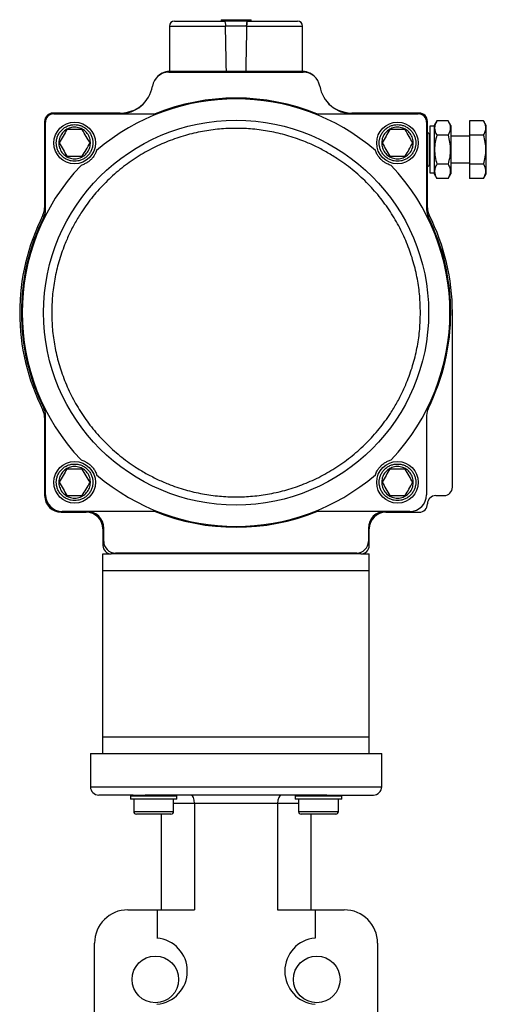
# Model space of a CAD drawing. Header units: millimetres. Extents: x 531 to 3898, y 60 to 2923.
# Tile 9 of 9: x 3473 to 3754, y 1515 to 2107. Entities that reach past the tile are written whole.
import ezdxf

# ---------------------------------------------------------------- set-up
doc = ezdxf.new("R2010")
doc.units = ezdxf.units.MM

msp = doc.modelspace()

# ---------------------------------------------------------------- linework, layer by layer
at = {"color": 7, "linetype": 'Continuous', "lineweight": 25}
for p, q in [((3563.47, 2102.86), (3563.47, 2075.86)), ((3594.47, 2106.76), (3594.47, 2105.86)), ((3594.47, 2106.76), (3594.47, 2105.86)), ((3594.47, 2106.76), (3603.47, 2106.76)), ((3609.8, 2102.86), (3597.14, 2102.86)), ((3603.47, 2106.76), (3612.47, 2106.76)), ((3612.47, 2105.86), (3612.47, 2106.76)), ((3612.47, 2105.86), (3612.47, 2106.76)), ((3643.47, 2075.86), (3643.47, 2102.86)), ((3563.05, 2075.16), (3643.89, 2075.16)), ((3563.47, 2075.86), (3597.63, 2075.86)), ((3643.47, 2075.66), (3563.47, 2075.66)), ((3567.47, 2075.86), (3567.47, 2075.66)), ((3597.63, 2075.86), (3609.31, 2075.86)), ((3609.31, 2075.86), (3643.47, 2075.86)), ((3639.47, 2075.66), (3639.47, 2075.86)), ((3533.89, 2050.66), (3493.47, 2050.66)), ((3493.97, 2050.16), (3554.88, 2050.16)), ((3652.06, 2050.16), (3712.97, 2050.16)), ((3713.47, 2050.66), (3673.05, 2050.66)), ((3488.47, 2045.66), (3488.47, 1993.71)), ((3488.97, 1992.48), (3488.97, 2045.16)), ((3717.97, 2045.16), (3717.97, 1992.48)), ((3718.47, 1993.71), (3718.47, 2045.66)), ((3722.47, 2042.66), (3719.97, 2042.66)), ((3719.97, 2042.66), (3719.97, 2028.66)), ((3724.1, 2045.99), (3722.47, 2043.16)), ((3722.47, 2043.16), (3722.47, 2014.16)), ((3730.84, 2045.99), (3724.1, 2045.99)), ((3732.47, 2043.16), (3730.84, 2045.99)), ((3732.47, 2043.16), (3732.47, 2014.16)), ((3743.83, 2045.99), (3743.83, 2037.33)), ((3752.2, 2045.99), (3743.83, 2045.99)), ((3753.83, 2043.16), (3752.2, 2045.99)), ((3753.83, 2028.66), (3753.83, 2043.16)), ((3511.09, 2040.66), (3501.85, 2040.66)), ((3705.09, 2040.66), (3695.85, 2040.66)), ((3719.62, 2019.84), (3719.62, 2037.49)), ((3719.97, 2036.66), (3719.62, 2036.66)), ((3730.84, 2037.33), (3724.1, 2037.33)), ((3743.83, 2036.66), (3732.47, 2036.66)), ((3752.2, 2037.33), (3743.83, 2037.33)), ((3743.83, 2037.33), (3743.83, 2020)), ((3501.85, 2024.66), (3511.09, 2024.66)), ((3695.85, 2024.66), (3705.09, 2024.66)), ((3719.97, 2028.66), (3719.97, 2014.66)), ((3753.83, 2014.16), (3753.83, 2028.66)), ((3719.62, 2020.66), (3719.97, 2020.66)), ((3730.84, 2020), (3724.1, 2020)), ((3732.47, 2020.66), (3743.83, 2020.66)), ((3752.2, 2020), (3743.83, 2020)), ((3743.83, 2020), (3743.83, 2011.34)), ((3719.97, 2014.66), (3722.47, 2014.66)), ((3722.47, 2014.16), (3724.1, 2011.34)), ((3730.84, 2011.34), (3732.47, 2014.16)), ((3752.2, 2011.34), (3753.83, 2014.16)), ((3730.84, 2011.34), (3724.1, 2011.34)), ((3752.2, 2011.34), (3743.83, 2011.34)), ((3733.47, 1825.66), (3733.47, 1930.66)), ((3488.47, 1867.62), (3488.47, 1820.66)), ((3488.97, 1821.16), (3488.97, 1868.85)), ((3717.97, 1868.85), (3717.97, 1821.16)), ((3511.09, 1836.66), (3501.85, 1836.66)), ((3705.09, 1836.66), (3695.85, 1836.66)), ((3501.85, 1820.66), (3511.09, 1820.66)), ((3695.85, 1820.66), (3705.09, 1820.66)), ((3723.47, 1820.66), (3728.47, 1820.66)), ((3498.47, 1810.66), (3513.47, 1810.66)), ((3554.88, 1811.16), (3498.97, 1811.16)), ((3707.97, 1811.16), (3652.06, 1811.16)), ((3693.47, 1810.66), (3713.47, 1810.66)), ((3523.47, 1800.66), (3523.47, 1790.66)), ((3523.97, 1793.16), (3523.97, 1801.16)), ((3682.97, 1801.16), (3682.97, 1793.16)), ((3683.47, 1790.66), (3683.47, 1800.66)), ((3523.47, 1785.66), (3528.47, 1785.66)), ((3523.47, 1775.66), (3523.47, 1785.66)), ((3678.47, 1785.66), (3528.47, 1785.66)), ((3675.97, 1786.16), (3530.97, 1786.16)), ((3678.47, 1785.66), (3683.47, 1785.66)), ((3683.47, 1775.66), (3683.47, 1785.66)), ((3523.47, 1675.66), (3523.47, 1775.66)), ((3523.47, 1775.66), (3683.47, 1775.66)), ((3683.47, 1675.66), (3683.47, 1775.66)), ((3523.47, 1675.66), (3683.47, 1675.66)), ((3523.47, 1665.66), (3523.47, 1675.66)), ((3683.47, 1665.66), (3683.47, 1675.66)), ((3515.97, 1665.66), (3515.97, 1645.66)), ((3515.97, 1665.66), (3523.47, 1665.66)), ((3523.47, 1665.66), (3683.47, 1665.66)), ((3683.47, 1665.66), (3690.97, 1665.66)), ((3690.97, 1645.66), (3690.97, 1665.66)), ((3541.6, 1640.66), (3520.97, 1640.66)), ((3540.6, 1640.66), (3539.97, 1640.04)), ((3539.97, 1640.04), (3539.97, 1638.16)), ((3567.97, 1640.04), (3539.97, 1640.04)), ((3541.6, 1640.66), (3548.9, 1640.66)), ((3658.04, 1640.66), (3548.9, 1640.66)), ((3567.97, 1640.04), (3567.35, 1640.66)), ((3567.97, 1638.16), (3567.97, 1640.04)), ((3639.59, 1640.66), (3638.97, 1640.04)), ((3638.97, 1640.04), (3638.97, 1638.16)), ((3666.97, 1640.04), (3638.97, 1640.04)), ((3658.04, 1640.66), (3665.34, 1640.66)), ((3665.34, 1640.66), (3685.97, 1640.66)), ((3666.97, 1640.04), (3666.34, 1640.66)), ((3666.97, 1638.16), (3666.97, 1640.04)), ((3567.97, 1638.16), (3539.97, 1638.16)), ((3541.97, 1638.16), (3541.97, 1630.76)), ((3565.97, 1630.76), (3565.97, 1638.16)), ((3628.47, 1635.66), (3578.47, 1635.66)), ((3578.47, 1635.66), (3578.47, 1571.66)), ((3628.47, 1635.66), (3628.47, 1571.66)), ((3666.97, 1638.16), (3638.97, 1638.16)), ((3640.97, 1638.16), (3640.97, 1630.76)), ((3664.97, 1630.76), (3664.97, 1638.16)), ((3564.37, 1629.16), (3543.57, 1629.16)), ((3558.47, 1629.16), (3558.47, 1571.66)), ((3663.37, 1629.16), (3642.57, 1629.16)), ((3648.47, 1629.16), (3648.47, 1571.66)), ((3538.47, 1571.66), (3555.97, 1571.66)), ((3555.97, 1571.66), (3555.97, 1554.71)), ((3555.97, 1571.66), (3578.47, 1571.66)), ((3628.47, 1571.66), (3650.97, 1571.66)), ((3650.97, 1571.66), (3650.97, 1554.71)), ((3650.97, 1571.66), (3668.47, 1571.66)), ((3518.47, 1507.17), (3518.47, 1551.66)), ((3688.47, 1551.66), (3688.47, 1507.17))]:
    msp.add_line(p, q, dxfattribs=at)
at = {"color": 8, "linetype": 'Continuous', "lineweight": 25}
for p, q in [((3563.47, 2102.86), (3597.14, 2102.86)), ((3609.8, 2102.86), (3643.47, 2102.86)), ((3515.97, 1645.66), (3690.97, 1645.66)), ((3578.47, 1635.66), (3565.97, 1635.66)), ((3640.97, 1635.66), (3628.47, 1635.66)), ((3541.97, 1630.76), (3565.97, 1630.76)), ((3640.97, 1630.76), (3664.97, 1630.76))]:
    msp.add_line(p, q, dxfattribs=at)
at = {"color": 7, "linetype": 'Continuous', "lineweight": 25}
for centre, radius in [((3603.47, 1930.66), 115.68), ((3506.47, 2032.66), 12.5), ((3700.47, 2032.66), 12.5), ((3506.47, 1828.66), 12.5), ((3700.47, 1828.66), 12.5), ((3554.98, 1529.85), 14), ((3651.97, 1529.85), 14)]:
    msp.add_circle(centre, radius, dxfattribs=at)
for centre, radius, start, end in [((3566.47, 2102.86), 3, 90, 180), ((3640.47, 2102.86), 3, 0, 90), ((3563.05, 2065.16), 10, 90, 170.40593), ((3563.47, 2065.66), 10, 90, 141.86684), ((3643.47, 2065.66), 10, 38.13316, 90), ((3643.89, 2065.16), 10, 9.59407, 90), ((3533.47, 2070.16), 20, 270, 350.40593), ((3673.47, 2070.16), 20, 189.59407, 270), ((3603.47, 1930.66), 128.5, 49.32038, 130.67962), ((3533.89, 2070.66), 20, 270, 319.06153), ((3603.47, 1930.66), 129, 67.87381, 112.12619), ((3673.05, 2070.66), 20, 220.93847, 270), ((3493.47, 2045.66), 5, 90, 180), ((3493.97, 2045.16), 5, 90, 180), ((3712.97, 2045.16), 5, 0, 90), ((3713.47, 2045.66), 5, 0, 90), ((3718.3, 2037.49), 1.33, 0, 82.41046), ((3603.47, 1930.66), 128.5, 136.4418, 223.5582), ((3603.47, 1930.66), 128.5, 316.4418, 43.5582), ((3718.3, 2019.84), 1.33, 277.58954, 0), ((3603.47, 1930.66), 130, 153.2345, 206.7655), ((3478.47, 1993.71), 10, 333.2345, 0), ((3478.97, 1992.48), 10, 333.59635, 0), ((3727.97, 1992.48), 10, 180, 206.40365), ((3728.47, 1993.71), 10, 180, 206.7655), ((3603.47, 1930.66), 130, 0, 26.7655), ((3603.47, 1930.66), 129, 153.59635, 206.40365), ((3603.47, 1930.66), 129, 333.59635, 26.40365), ((3478.47, 1867.62), 10, 0, 26.7655), ((3478.97, 1868.85), 10, 0, 26.40365), ((3727.97, 1868.85), 10, 153.59635, 180), ((3603.47, 1930.66), 128.5, 229.32038, 310.67962), ((3728.47, 1825.66), 5, 270, 0), ((3498.47, 1820.66), 10, 180, 270), ((3498.97, 1821.16), 10, 180, 270), ((3707.97, 1821.16), 10, 270, 360), ((3723.47, 1815.66), 5, 90, 180), ((3713.47, 1815.66), 5, 270, 0), ((3513.47, 1800.66), 10, 0, 90), ((3513.97, 1801.16), 10, 0, 90), ((3603.47, 1930.66), 129, 247.87381, 292.12619), ((3692.97, 1801.16), 10, 90, 180), ((3693.47, 1800.66), 10, 90, 180), ((3528.47, 1790.66), 5, 180, 270), ((3530.97, 1793.16), 7, 180, 270), ((3675.97, 1793.16), 7, 270, 0), ((3678.47, 1790.66), 5, 270, 0), ((3520.97, 1645.66), 5, 180, 270), ((3685.97, 1645.66), 5, 270, 0), ((3543.57, 1630.76), 1.6, 180, 270), ((3564.37, 1630.76), 1.6, 270, 0), ((3642.57, 1630.76), 1.6, 180, 270), ((3663.37, 1630.76), 1.6, 270, 0), ((3538.47, 1551.66), 20, 90, 180), ((3668.47, 1551.66), 20, 0, 90), ((3554.19, 1534.79), 20, 275.09704, 84.90296), ((3652.75, 1534.79), 20, 95.09704, 264.90296)]:
    msp.add_arc(centre, radius, start, end, dxfattribs=at)
for centre, major_axis, ratio, start_param, end_param in [((3603.47, 1352.63), (-39.39, 2291.6), 0.00303, 5.033427, 5.04587), ((3603.47, 1352.63), (39.39, 2291.6), 0.00303, 1.237316, 1.249758), ((3576.4, 1635.66), (0, 5), 0.414214, 4.712389, 6.283185), ((3630.54, 1635.66), (0, 5), 0.414214, 0, 1.570796)]:
    msp.add_ellipse(centre, major_axis=major_axis, ratio=ratio, start_param=start_param, end_param=end_param, dxfattribs=at)
for points, knots in [([(3566.47, 2105.86), (3566.51, 2105.86), (3566.6, 2105.86), (3567.3, 2105.86), (3568.66, 2105.86), (3571.05, 2105.86), (3574.39, 2105.86), (3577.91, 2105.86), (3581.27, 2105.86), (3585.48, 2105.86), (3590.54, 2105.86), (3594.56, 2105.86), (3596.53, 2105.86)], [0, 0, 0, 0, 0.078958, 0.159802, 0.242404, 0.370168, 0.499984, 0.586563, 0.672537, 0.757754, 0.881601, 1, 1, 1, 1]), ([(3596.53, 2105.86), (3596.6, 2105.83), (3596.73, 2105.76), (3596.91, 2105.18), (3597.05, 2104.35), (3597.12, 2103.52), (3597.13, 2103.02), (3597.14, 2102.86)], [0, 0, 0, 0, 0.233483, 0.467244, 0.692616, 0.904486, 1, 1, 1, 1]), ([(3596.53, 2105.86), (3596.6, 2105.83), (3596.73, 2105.76), (3596.91, 2105.18), (3597.05, 2104.35), (3597.12, 2103.52), (3597.13, 2103.02), (3597.14, 2102.86)], [0, 0, 0, 0, 0.233483, 0.467244, 0.692616, 0.904486, 1, 1, 1, 1]), ([(3610.41, 2105.86), (3610.35, 2105.83), (3610.21, 2105.76), (3610.03, 2105.18), (3609.89, 2104.35), (3609.82, 2103.52), (3609.81, 2103.02), (3609.8, 2102.86)], [0, 0, 0, 0, 0.233483, 0.467244, 0.692616, 0.904486, 1, 1, 1, 1]), ([(3609.8, 2102.86), (3609.82, 2103.19), (3609.84, 2103.84), (3609.94, 2104.7), (3610.09, 2105.38), (3610.25, 2105.79), (3610.36, 2105.84), (3610.41, 2105.86)], [0, 0, 0, 0, 0.199699, 0.399212, 0.603854, 0.819702, 1, 1, 1, 1]), ([(3610.41, 2105.86), (3611.73, 2105.86), (3614.39, 2105.86), (3618.26, 2105.86), (3622.7, 2105.86), (3627.47, 2105.86), (3631.62, 2105.86), (3634.66, 2105.86), (3636.82, 2105.86), (3638.74, 2105.86), (3640.18, 2105.86), (3640.38, 2105.86), (3640.47, 2105.86)], [0, 0, 0, 0, 0.07896, 0.159802, 0.242404, 0.370168, 0.499984, 0.586563, 0.672537, 0.757754, 0.881601, 1, 1, 1, 1]), ([(3495.47, 2032.66), (3495.51, 2033.34), (3495.58, 2034.72), (3496.19, 2036.77), (3497.21, 2038.74), (3498.64, 2040.5), (3500.4, 2041.93), (3502.37, 2042.95), (3504.42, 2043.54), (3506.47, 2043.73), (3508.52, 2043.54), (3510.57, 2042.95), (3512.55, 2041.93), (3514.3, 2040.5), (3515.74, 2038.74), (3516.75, 2036.77), (3517.36, 2034.72), (3517.44, 2033.34), (3517.47, 2032.66)], [0, 0, 0, 0, 0.058258, 0.120005, 0.18432, 0.25, 0.31568, 0.379994, 0.441742, 0.5, 0.558258, 0.620006, 0.68432, 0.75, 0.81568, 0.879995, 0.941742, 1, 1, 1, 1]), ([(3506.47, 2042.16), (3507.54, 2042.06), (3509.68, 2041.85), (3512.52, 2040.21), (3514.68, 2037.8), (3515.92, 2034.79), (3516.09, 2031.54), (3515.18, 2028.42), (3513.28, 2025.78), (3510.62, 2023.92), (3508.2, 2023.24), (3505.74, 2023.11), (3503.26, 2023.53), (3500.42, 2025.1), (3498.26, 2027.53), (3497.03, 2030.54), (3496.85, 2033.79), (3497.77, 2036.91), (3499.66, 2039.55), (3502.32, 2041.41), (3504.74, 2042.11), (3506.14, 2042.15), (3506.47, 2042.16)], [0, 0, 0, 0, 0.053686, 0.107372, 0.161059, 0.214745, 0.268431, 0.322118, 0.375804, 0.42949, 0.483176, 0.5, 0.553686, 0.607372, 0.661058, 0.714745, 0.768431, 0.822117, 0.875804, 0.92949, 0.983176, 1, 1, 1, 1]), ([(3689.47, 2032.66), (3689.51, 2033.34), (3689.58, 2034.72), (3690.19, 2036.77), (3691.21, 2038.74), (3692.64, 2040.5), (3694.4, 2041.93), (3696.37, 2042.95), (3698.42, 2043.54), (3700.47, 2043.73), (3702.52, 2043.54), (3704.57, 2042.95), (3706.55, 2041.93), (3708.3, 2040.5), (3709.74, 2038.74), (3710.75, 2036.77), (3711.36, 2034.72), (3711.44, 2033.34), (3711.47, 2032.66)], [0, 0, 0, 0, 0.058258, 0.120005, 0.18432, 0.25, 0.31568, 0.379994, 0.441742, 0.5, 0.558258, 0.620006, 0.68432, 0.75, 0.81568, 0.879995, 0.941742, 1, 1, 1, 1]), ([(3700.47, 2042.16), (3701.54, 2042.06), (3703.68, 2041.85), (3706.52, 2040.21), (3708.68, 2037.8), (3709.92, 2034.79), (3710.09, 2031.54), (3709.18, 2028.42), (3707.28, 2025.78), (3704.62, 2023.92), (3702.2, 2023.24), (3699.74, 2023.11), (3697.26, 2023.53), (3694.42, 2025.1), (3692.26, 2027.53), (3691.03, 2030.54), (3690.85, 2033.79), (3691.77, 2036.91), (3693.66, 2039.55), (3696.32, 2041.41), (3698.74, 2042.11), (3700.14, 2042.15), (3700.47, 2042.16)], [0, 0, 0, 0, 0.053686, 0.107372, 0.161059, 0.214745, 0.268431, 0.322118, 0.375804, 0.42949, 0.483176, 0.5, 0.553686, 0.607372, 0.661058, 0.714744, 0.768431, 0.822117, 0.875804, 0.92949, 0.983176, 1, 1, 1, 1]), ([(3724.1, 2045.99), (3723.71, 2045.23), (3722.93, 2043.71), (3722.64, 2041.46), (3723.06, 2039.31), (3723.75, 2037.99), (3724.1, 2037.33)], [0, 0, 0, 0, 0.264613, 0.534965, 0.765353, 1, 1, 1, 1]), ([(3730.84, 2045.99), (3731.23, 2045.23), (3732.01, 2043.71), (3732.3, 2041.46), (3731.88, 2039.31), (3731.19, 2037.99), (3730.84, 2037.33)], [0, 0, 0, 0, 0.264613, 0.534965, 0.765353, 1, 1, 1, 1]), ([(3752.2, 2037.33), (3752.59, 2038.08), (3753.37, 2039.6), (3753.65, 2041.85), (3753.23, 2044), (3752.55, 2045.32), (3752.2, 2045.99)], [0, 0, 0, 0, 0.264614, 0.534966, 0.765353, 1, 1, 1, 1]), ([(3714.24, 1930.66), (3714.16, 1933.99), (3713.98, 1940.74), (3712.53, 1950.95), (3710.11, 1961.28), (3706.61, 1971.58), (3702.01, 1981.68), (3696.33, 1991.42), (3689.61, 2000.62), (3681.94, 2009.13), (3673.43, 2016.8), (3665.24, 2022.78), (3657.72, 2027.34), (3651.09, 2030.77), (3643.21, 2034.2), (3634.09, 2037.3), (3623.76, 2039.73), (3613.55, 2041.13), (3603.47, 2041.59), (3593.39, 2041.13), (3583.18, 2039.73), (3572.86, 2037.3), (3562.56, 2033.8), (3552.46, 2029.2), (3542.72, 2023.52), (3533.51, 2016.8), (3525, 2009.13), (3517.33, 2000.62), (3511.36, 1992.43), (3506.79, 1984.91), (3503.36, 1978.28), (3499.94, 1970.41), (3496.83, 1961.28), (3494.42, 1950.95), (3492.96, 1940.74), (3492.79, 1933.99), (3492.7, 1930.66)], [0, 0, 0, 0, 0.028641, 0.058246, 0.088731, 0.11999, 0.151897, 0.184307, 0.217062, 0.249992, 0.282923, 0.315678, 0.337287, 0.358735, 0.38001, 0.411269, 0.441753, 0.471359, 0.5, 0.528641, 0.558247, 0.588731, 0.61999, 0.651897, 0.684307, 0.717062, 0.749992, 0.782923, 0.815678, 0.837287, 0.858735, 0.88001, 0.911269, 0.941754, 0.971359, 1, 1, 1, 1]), ([(3501.85, 2040.66), (3501.09, 2039.35), (3499.55, 2036.68), (3498.01, 2034.01), (3497.23, 2032.66)], [0, 0, 0, 0, 0.4939095, 1, 1, 1, 1]), ([(3515.71, 2032.66), (3514.95, 2033.98), (3513.41, 2036.65), (3511.87, 2039.32), (3511.09, 2040.66)], [0, 0, 0, 0, 0.493915, 1, 1, 1, 1]), ([(3695.85, 2040.66), (3695.09, 2039.35), (3693.55, 2036.68), (3692.01, 2034.01), (3691.23, 2032.66)], [0, 0, 0, 0, 0.4939095, 1, 1, 1, 1]), ([(3709.71, 2032.66), (3708.95, 2033.98), (3707.41, 2036.65), (3705.87, 2039.32), (3705.09, 2040.66)], [0, 0, 0, 0, 0.493915, 1, 1, 1, 1]), ([(3724.1, 2037.33), (3723.74, 2035.92), (3723, 2033.08), (3722.64, 2028.69), (3722.99, 2024.28), (3723.73, 2021.44), (3724.1, 2020)], [0, 0, 0, 0, 0.2477273, 0.4999976, 0.7472558, 1, 1, 1, 1]), ([(3730.84, 2037.33), (3731.21, 2035.92), (3731.94, 2033.08), (3732.3, 2028.69), (3731.95, 2024.28), (3731.21, 2021.44), (3730.84, 2020)], [0, 0, 0, 0, 0.247727, 0.499998, 0.747256, 1, 1, 1, 1]), ([(3752.2, 2020), (3752.56, 2021.41), (3753.3, 2024.25), (3753.66, 2028.64), (3753.3, 2033.05), (3752.57, 2035.89), (3752.2, 2037.33)], [0, 0, 0, 0, 0.247727, 0.499998, 0.747253, 1, 1, 1, 1]), ([(3517.47, 2032.66), (3517.44, 2031.99), (3517.36, 2030.61), (3516.75, 2028.56), (3515.74, 2026.59), (3514.3, 2024.83), (3512.55, 2023.4), (3510.57, 2022.38), (3508.52, 2021.79), (3506.47, 2021.6), (3504.42, 2021.79), (3502.37, 2022.38), (3500.4, 2023.4), (3498.64, 2024.83), (3497.21, 2026.59), (3496.19, 2028.56), (3495.58, 2030.61), (3495.51, 2031.99), (3495.47, 2032.66)], [0, 0, 0, 0, 0.058258, 0.120006, 0.18432, 0.25, 0.315679, 0.379994, 0.441742, 0.5, 0.558258, 0.620006, 0.684321, 0.75, 0.81568, 0.879994, 0.941742, 1, 1, 1, 1]), ([(3497.23, 2032.66), (3497.99, 2031.35), (3499.53, 2028.68), (3501.07, 2026.01), (3501.85, 2024.66)], [0, 0, 0, 0, 0.493913, 1, 1, 1, 1]), ([(3511.09, 2024.66), (3511.85, 2025.98), (3513.39, 2028.65), (3514.93, 2031.32), (3515.71, 2032.66)], [0, 0, 0, 0, 0.493912, 1, 1, 1, 1]), ([(3711.47, 2032.66), (3711.44, 2031.99), (3711.36, 2030.61), (3710.75, 2028.56), (3709.74, 2026.59), (3708.3, 2024.83), (3706.55, 2023.4), (3704.57, 2022.38), (3702.52, 2021.79), (3700.47, 2021.6), (3698.42, 2021.79), (3696.37, 2022.38), (3694.4, 2023.4), (3692.64, 2024.83), (3691.21, 2026.59), (3690.19, 2028.56), (3689.58, 2030.61), (3689.51, 2031.99), (3689.47, 2032.66)], [0, 0, 0, 0, 0.058258, 0.120006, 0.18432, 0.25, 0.315679, 0.379994, 0.441742, 0.5, 0.558258, 0.620006, 0.684321, 0.75, 0.81568, 0.879994, 0.941742, 1, 1, 1, 1]), ([(3691.23, 2032.66), (3691.99, 2031.35), (3693.53, 2028.68), (3695.07, 2026.01), (3695.85, 2024.66)], [0, 0, 0, 0, 0.493913, 1, 1, 1, 1]), ([(3705.09, 2024.66), (3705.85, 2025.98), (3707.39, 2028.65), (3708.93, 2031.32), (3709.71, 2032.66)], [0, 0, 0, 0, 0.493912, 1, 1, 1, 1]), ([(3519.71, 2028.11), (3519.58, 2027.76), (3519.33, 2027.06), (3518.71, 2025.82), (3517.98, 2024.64), (3517.12, 2023.56), (3516.48, 2022.86), (3515.8, 2022.22), (3515.06, 2021.59), (3514.2, 2020.97), (3513.3, 2020.43), (3511.89, 2019.71), (3511.02, 2019.43), (3510.35, 2019.21)], [0, 0, 0, 0, 0.129905, 0.25959, 0.389776, 0.436043, 0.48275, 0.518262, 0.55367, 0.613104, 0.68811, 0.763459, 1, 1, 1, 1]), ([(3696.59, 2019.21), (3696.23, 2019.32), (3695.52, 2019.54), (3694.25, 2020.1), (3693.03, 2020.77), (3691.92, 2021.57), (3691.18, 2022.17), (3690.51, 2022.82), (3689.84, 2023.53), (3689.18, 2024.36), (3688.59, 2025.23), (3687.81, 2026.6), (3687.48, 2027.46), (3687.23, 2028.11)], [0, 0, 0, 0, 0.129905, 0.25959, 0.389775, 0.436042, 0.48275, 0.518261, 0.553669, 0.613103, 0.688109, 0.763458, 1, 1, 1, 1]), ([(3724.1, 2020), (3723.71, 2019.25), (3722.93, 2017.73), (3722.64, 2015.48), (3723.06, 2013.33), (3723.75, 2012.01), (3724.1, 2011.34)], [0, 0, 0, 0, 0.264614, 0.534966, 0.765353, 1, 1, 1, 1]), ([(3730.84, 2020), (3731.23, 2019.25), (3732.01, 2017.73), (3732.3, 2015.48), (3731.88, 2013.33), (3731.19, 2012.01), (3730.84, 2011.34)], [0, 0, 0, 0, 0.264614, 0.534966, 0.765353, 1, 1, 1, 1]), ([(3752.2, 2011.34), (3752.59, 2012.1), (3753.37, 2013.62), (3753.65, 2015.87), (3753.23, 2018.02), (3752.55, 2019.34), (3752.2, 2020)], [0, 0, 0, 0, 0.264613, 0.534965, 0.765353, 1, 1, 1, 1]), ([(3492.7, 1930.66), (3492.79, 1927.34), (3492.96, 1920.59), (3494.42, 1910.38), (3496.83, 1900.05), (3500.34, 1889.75), (3504.93, 1879.65), (3510.62, 1869.91), (3517.33, 1860.71), (3525, 1852.2), (3533.51, 1844.53), (3541.7, 1838.55), (3549.23, 1833.99), (3555.86, 1830.56), (3563.73, 1827.13), (3572.86, 1824.03), (3583.18, 1821.6), (3593.39, 1820.2), (3603.47, 1819.74), (3613.55, 1820.2), (3623.76, 1821.6), (3634.09, 1824.03), (3644.38, 1827.53), (3654.49, 1832.13), (3664.23, 1837.81), (3673.43, 1844.53), (3681.94, 1852.2), (3689.61, 1860.71), (3695.59, 1868.9), (3700.15, 1876.42), (3703.58, 1883.05), (3707, 1890.92), (3710.11, 1900.05), (3712.53, 1910.38), (3713.98, 1920.59), (3714.16, 1927.34), (3714.24, 1930.66)], [0, 0, 0, 0, 0.028641, 0.058247, 0.088732, 0.11999, 0.151897, 0.184307, 0.217062, 0.249992, 0.282923, 0.315678, 0.337287, 0.358735, 0.38001, 0.411269, 0.441753, 0.471359, 0.5, 0.528641, 0.558247, 0.588731, 0.61999, 0.651897, 0.684307, 0.717062, 0.749992, 0.782923, 0.815678, 0.837287, 0.858735, 0.88001, 0.911268, 0.941753, 0.971359, 1, 1, 1, 1]), ([(3510.35, 1842.12), (3510.71, 1842.01), (3511.42, 1841.79), (3512.7, 1841.23), (3513.91, 1840.56), (3515.02, 1839.76), (3515.76, 1839.16), (3516.44, 1838.51), (3517.1, 1837.8), (3517.76, 1836.97), (3518.35, 1836.1), (3519.14, 1834.73), (3519.46, 1833.87), (3519.71, 1833.21)], [0, 0, 0, 0, 0.129905, 0.259589, 0.389776, 0.436043, 0.482749, 0.518262, 0.553669, 0.613104, 0.68811, 0.763459, 1, 1, 1, 1]), ([(3687.23, 1833.21), (3687.36, 1833.57), (3687.61, 1834.27), (3688.23, 1835.51), (3688.96, 1836.69), (3689.82, 1837.76), (3690.46, 1838.47), (3691.14, 1839.11), (3691.88, 1839.74), (3692.75, 1840.36), (3693.64, 1840.9), (3695.05, 1841.62), (3695.93, 1841.9), (3696.59, 1842.12)], [0, 0, 0, 0, 0.129905, 0.25959, 0.389776, 0.436042, 0.482749, 0.518261, 0.553669, 0.613104, 0.68811, 0.763459, 1, 1, 1, 1]), ([(3495.47, 1828.66), (3495.51, 1829.34), (3495.58, 1830.72), (3496.19, 1832.77), (3497.21, 1834.74), (3498.64, 1836.5), (3500.4, 1837.93), (3502.37, 1838.95), (3504.42, 1839.54), (3506.47, 1839.73), (3508.52, 1839.54), (3510.57, 1838.95), (3512.55, 1837.93), (3514.3, 1836.5), (3515.74, 1834.74), (3516.75, 1832.77), (3517.36, 1830.72), (3517.44, 1829.34), (3517.47, 1828.66)], [0, 0, 0, 0, 0.058258, 0.120005, 0.18432, 0.25, 0.31568, 0.379994, 0.441742, 0.5, 0.558258, 0.620006, 0.68432, 0.75, 0.81568, 0.879995, 0.941742, 1, 1, 1, 1]), ([(3506.47, 1838.16), (3507.54, 1838.06), (3509.68, 1837.85), (3512.52, 1836.21), (3514.68, 1833.8), (3515.92, 1830.79), (3516.09, 1827.54), (3515.18, 1824.42), (3513.28, 1821.78), (3510.62, 1819.92), (3508.2, 1819.24), (3505.74, 1819.11), (3503.26, 1819.53), (3500.42, 1821.1), (3498.26, 1823.53), (3497.03, 1826.54), (3496.85, 1829.79), (3497.77, 1832.91), (3499.66, 1835.55), (3502.32, 1837.41), (3504.74, 1838.11), (3506.14, 1838.15), (3506.47, 1838.16)], [0, 0, 0, 0, 0.053686, 0.107372, 0.161059, 0.214745, 0.268431, 0.322118, 0.375804, 0.42949, 0.483176, 0.5, 0.553686, 0.607373, 0.661058, 0.714745, 0.768431, 0.822117, 0.875804, 0.92949, 0.983176, 1, 1, 1, 1]), ([(3501.85, 1836.66), (3501.09, 1835.35), (3499.55, 1832.68), (3498.01, 1830.01), (3497.23, 1828.66)], [0, 0, 0, 0, 0.4939095, 1, 1, 1, 1]), ([(3515.71, 1828.66), (3514.95, 1829.98), (3513.41, 1832.65), (3511.87, 1835.32), (3511.09, 1836.66)], [0, 0, 0, 0, 0.493915, 1, 1, 1, 1]), ([(3689.47, 1828.66), (3689.51, 1829.34), (3689.58, 1830.72), (3690.19, 1832.77), (3691.21, 1834.74), (3692.64, 1836.5), (3694.4, 1837.93), (3696.37, 1838.95), (3698.42, 1839.54), (3700.47, 1839.73), (3702.52, 1839.54), (3704.57, 1838.95), (3706.55, 1837.93), (3708.3, 1836.5), (3709.74, 1834.74), (3710.75, 1832.77), (3711.36, 1830.72), (3711.44, 1829.34), (3711.47, 1828.66)], [0, 0, 0, 0, 0.058258, 0.120005, 0.18432, 0.25, 0.31568, 0.379994, 0.441742, 0.5, 0.558258, 0.620006, 0.68432, 0.75, 0.81568, 0.879995, 0.941742, 1, 1, 1, 1]), ([(3700.47, 1838.16), (3701.54, 1838.06), (3703.68, 1837.85), (3706.52, 1836.21), (3708.68, 1833.8), (3709.92, 1830.79), (3710.09, 1827.54), (3709.18, 1824.42), (3707.28, 1821.78), (3704.62, 1819.92), (3702.2, 1819.24), (3699.74, 1819.11), (3697.26, 1819.53), (3694.42, 1821.1), (3692.26, 1823.53), (3691.03, 1826.54), (3690.85, 1829.79), (3691.77, 1832.91), (3693.66, 1835.55), (3696.32, 1837.41), (3698.74, 1838.11), (3700.14, 1838.15), (3700.47, 1838.16)], [0, 0, 0, 0, 0.053686, 0.1073723, 0.1610588, 0.2147452, 0.2684311, 0.3221177, 0.3758036, 0.4294898, 0.4831762, 0.5000001, 0.5536864, 0.6073726, 0.6610583, 0.7147448, 0.7684307, 0.8221172, 0.875804, 0.9294897, 0.983176, 1, 1, 1, 1]), ([(3695.85, 1836.66), (3695.09, 1835.35), (3693.55, 1832.68), (3692.01, 1830.01), (3691.23, 1828.66)], [0, 0, 0, 0, 0.4939095, 1, 1, 1, 1]), ([(3709.71, 1828.66), (3708.95, 1829.98), (3707.41, 1832.65), (3705.87, 1835.32), (3705.09, 1836.66)], [0, 0, 0, 0, 0.493915, 1, 1, 1, 1]), ([(3517.47, 1828.66), (3517.44, 1827.99), (3517.36, 1826.61), (3516.75, 1824.56), (3515.74, 1822.59), (3514.3, 1820.83), (3512.55, 1819.4), (3510.57, 1818.38), (3508.52, 1817.79), (3506.47, 1817.6), (3504.42, 1817.79), (3502.37, 1818.38), (3500.4, 1819.4), (3498.64, 1820.83), (3497.21, 1822.59), (3496.19, 1824.56), (3495.58, 1826.61), (3495.51, 1827.99), (3495.47, 1828.66)], [0, 0, 0, 0, 0.058258, 0.120006, 0.184321, 0.25, 0.315679, 0.379994, 0.441742, 0.5, 0.558258, 0.620006, 0.68432, 0.75, 0.815679, 0.879994, 0.941742, 1, 1, 1, 1]), ([(3497.23, 1828.66), (3497.99, 1827.35), (3499.53, 1824.68), (3501.07, 1822.01), (3501.85, 1820.66)], [0, 0, 0, 0, 0.493913, 1, 1, 1, 1]), ([(3511.09, 1820.66), (3511.85, 1821.98), (3513.39, 1824.65), (3514.93, 1827.32), (3515.71, 1828.66)], [0, 0, 0, 0, 0.493912, 1, 1, 1, 1]), ([(3711.47, 1828.66), (3711.44, 1827.99), (3711.36, 1826.61), (3710.75, 1824.56), (3709.74, 1822.59), (3708.3, 1820.83), (3706.55, 1819.4), (3704.57, 1818.38), (3702.52, 1817.79), (3700.47, 1817.6), (3698.42, 1817.79), (3696.37, 1818.38), (3694.4, 1819.4), (3692.64, 1820.83), (3691.21, 1822.59), (3690.19, 1824.56), (3689.58, 1826.61), (3689.51, 1827.99), (3689.47, 1828.66)], [0, 0, 0, 0, 0.058258, 0.120006, 0.184321, 0.25, 0.31568, 0.379994, 0.441742, 0.5, 0.558258, 0.620006, 0.684321, 0.75, 0.815679, 0.879994, 0.941742, 1, 1, 1, 1]), ([(3691.23, 1828.66), (3691.99, 1827.35), (3693.53, 1824.68), (3695.07, 1822.01), (3695.85, 1820.66)], [0, 0, 0, 0, 0.493913, 1, 1, 1, 1]), ([(3705.09, 1820.66), (3705.85, 1821.98), (3707.39, 1824.65), (3708.93, 1827.32), (3709.71, 1828.66)], [0, 0, 0, 0, 0.493912, 1, 1, 1, 1])]:
    msp.add_open_spline(points, degree=3, knots=knots, dxfattribs=at)
msp.add_open_spline([(3610.41, 2105.86), (3608.1, 2105.86), (3603.47, 2105.86), (3598.84, 2105.86), (3596.53, 2105.86)], degree=3, dxfattribs=at)

doc.saveas('drawing.dxf')
